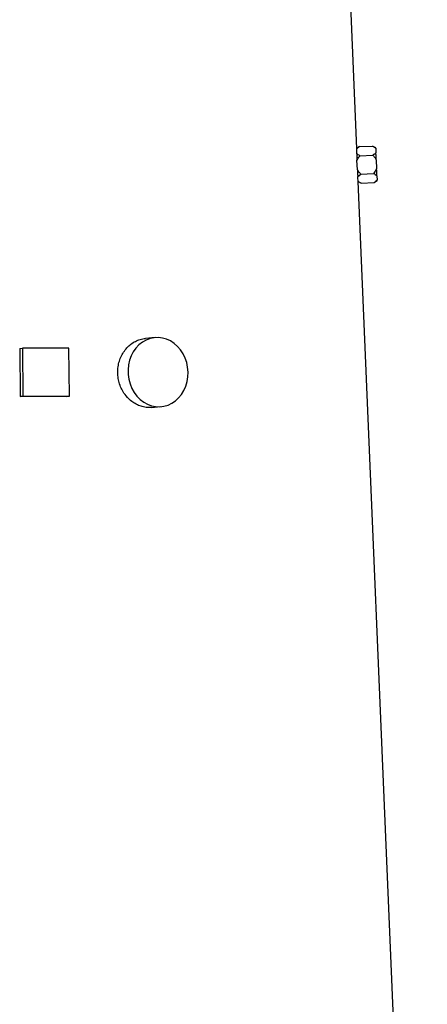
# Model space of a CAD drawing. Header units: millimetres. Extents: x 598 to 1373, y 615 to 2661.
# Tile 5 of 7: x 1032 to 1243, y 1638 to 2149. Entities that reach past the tile are written whole.
import ezdxf

# ---------------------------------------------------------------- set-up
doc = ezdxf.new("R2010")
doc.units = ezdxf.units.MM

msp = doc.modelspace()

# ---------------------------------------------------------------- linework, layer by layer
at = {"color": 7, "linetype": 'Continuous', "lineweight": 25}
for p, q in [((1206.75, 2082.52), (1202.9, 2173.91)), ((1208.2, 2083.47), (1206.74, 2082.54)), ((1208.2, 2083.47), (1214.92, 2083.75)), ((1216.6, 2082.87), (1214.92, 2083.75)), ((1216.61, 2082.61), (1216.71, 2080.28)), ((1208.4, 2078.72), (1215.12, 2079.01)), ((1207.06, 2071.58), (1206.87, 2076.24)), ((1216.86, 2076.66), (1217.05, 2072)), ((1207.27, 2068.03), (1208.8, 2069.24)), ((1208.8, 2069.24), (1215.52, 2069.52)), ((1217.21, 2068.38), (1217.3, 2066.05)), ((1243.4, 1211.91), (1207.48, 2065.29)), ((1207.48, 2065.29), (1209, 2064.49)), ((1209, 2064.49), (1215.72, 2064.77)), ((1215.72, 2064.77), (1217.32, 2065.79)), ((1102.01, 1984.27), (1097.01, 1983.85)), ((1031.66, 1978.63), (1033.04, 1978.85)), ((1031.66, 1978.63), (1031.93, 1953.65)), ((1033.04, 1978.85), (1033.31, 1953.87)), ((1057.19, 1978.85), (1033.04, 1978.85)), ((1057.46, 1953.87), (1057.19, 1978.85)), ((1031.93, 1953.65), (1033.31, 1953.87)), ((1033.31, 1953.87), (1057.46, 1953.87)), ((1056.08, 1953.65), (1057.46, 1953.87)), ((1100.04, 1947.97), (1105.04, 1948.39))]:
    msp.add_line(p, q, dxfattribs=at)
at = {"color": 7, "linetype": 'Continuous', "lineweight": 25, "flags": 128}
for points in [[(1216.61, 2082.61), (1216.6, 2082.73), (1216.6, 2082.81), (1216.6, 2082.86), (1216.6, 2082.87)], [(1216.86, 2076.66), (1216.84, 2077.17), (1216.82, 2077.66), (1216.8, 2078.14), (1216.78, 2078.6), (1216.76, 2079.05), (1216.74, 2079.48), (1216.72, 2079.89), (1216.71, 2080.28)], [(1206.87, 2076.24), (1206.87, 2076.27), (1206.86, 2076.3), (1206.86, 2076.33), (1206.86, 2076.36), (1206.86, 2076.39), (1206.86, 2076.42), (1206.86, 2076.45), (1206.86, 2076.47)], [(1207.07, 2071.36), (1207.07, 2071.39), (1207.07, 2071.41), (1207.07, 2071.44), (1207.07, 2071.47), (1207.07, 2071.5), (1207.07, 2071.52), (1207.06, 2071.55), (1207.06, 2071.58)], [(1217.21, 2068.38), (1217.19, 2068.77), (1217.17, 2069.18), (1217.15, 2069.61), (1217.14, 2070.06), (1217.12, 2070.52), (1217.1, 2071), (1217.08, 2071.5), (1217.05, 2072)], [(1217.32, 2065.79), (1217.31, 2065.81), (1217.31, 2065.85), (1217.31, 2065.94), (1217.3, 2066.05)], [(1119.11, 1966.33), (1118.91, 1968.83), (1118.41, 1971.29), (1117.61, 1973.65), (1116.54, 1975.86), (1115.22, 1977.89), (1113.67, 1979.7), (1111.93, 1981.24), (1110.02, 1982.5), (1107.98, 1983.44), (1105.86, 1984.04), (1103.69, 1984.3), (1101.52, 1984.22), (1099.39, 1983.78), (1097.33, 1983.01), (1095.4, 1981.91), (1093.63, 1980.5), (1092.05, 1978.82), (1090.69, 1976.9), (1089.58, 1974.77), (1088.75, 1972.48), (1088.2, 1970.07), (1087.95, 1967.59), (1088, 1965.08), (1088.36, 1962.59), (1089.01, 1960.18), (1089.94, 1957.89), (1091.14, 1955.76), (1092.57, 1953.84), (1094.23, 1952.16), (1096.06, 1950.76), (1098.04, 1949.66), (1100.12, 1948.88), (1102.27, 1948.45), (1104.45, 1948.36), (1106.6, 1948.62), (1108.7, 1949.23), (1110.7, 1950.17), (1112.56, 1951.42), (1114.24, 1952.97), (1115.71, 1954.77), (1116.95, 1956.8), (1117.92, 1959.02), (1118.61, 1961.37), (1119.01, 1963.83), (1119.11, 1966.33)]]:
    msp.add_lwpolyline(points, dxfattribs=at)
at = {"color": 7, "linetype": 'Continuous', "lineweight": 25}
for centre, major_axis, ratio, start_param, end_param in [((985, 2070.95), (221.63, 14), 0.576498, 6.242912, 6.262755), ((985, 2051.93), (222.43, 14.05), 0.576498, 6.279351, 6.299141), ((985.29, 1944.1), (227.18, 2.48), 0.04066, 1.253503, 1.363603)]:
    msp.add_ellipse(centre, major_axis=major_axis, ratio=ratio, start_param=start_param, end_param=end_param, dxfattribs=at)
for points, knots in [([(1206.75, 2082.34), (1207, 2082.57), (1207.43, 2082.97), (1207.98, 2083.32), (1208.2, 2083.47)], [0, 0, 0, 0, 0.587342, 1, 1, 1, 1]), ([(1206.75, 2082.52), (1206.75, 2082.53), (1206.75, 2082.6), (1206.75, 2082.46), (1206.75, 2082.34)], [0, 0, 0, 0, 0.109002, 1, 1, 1, 1]), ([(1214.92, 2083.75), (1215.35, 2083.51), (1215.99, 2083.16), (1216.46, 2082.74), (1216.61, 2082.61)], [0, 0, 0, 0, 0.685947, 1, 1, 1, 1]), ([(1206.78, 2079.8), (1206.78, 2079.56), (1206.79, 2079.32), (1206.8, 2078.8), (1206.8, 2078.52), (1206.82, 2077.68), (1206.84, 2077.09), (1206.86, 2076.47)], [0, 0, 0, 0, 0.25, 0.25, 0.5, 0.5, 1, 1, 1, 1]), ([(1208.4, 2078.72), (1208.11, 2078.89), (1207.49, 2079.22), (1207.02, 2079.6), (1206.78, 2079.8)], [0, 0, 0, 0, 0.487916, 1, 1, 1, 1]), ([(1206.87, 2076.24), (1207.3, 2077.05), (1207.76, 2077.91), (1208.36, 2078.67), (1208.4, 2078.72)], [0, 0, 0, 0, 0.934502, 1, 1, 1, 1]), ([(1216.71, 2080.28), (1216.69, 2080.27), (1216.29, 2079.81), (1215.7, 2079.4), (1215.12, 2079.01)], [0, 0, 0, 0, 0.02908, 1, 1, 1, 1]), ([(1215.12, 2079.01), (1215.46, 2078.63), (1216.11, 2077.91), (1216.61, 2077.07), (1216.86, 2076.66)], [0, 0, 0, 0, 0.5152084, 1, 1, 1, 1]), ([(1208.8, 2069.24), (1208.46, 2069.61), (1207.81, 2070.33), (1207.31, 2071.17), (1207.06, 2071.58)], [0, 0, 0, 0, 0.515064, 1, 1, 1, 1]), ([(1217.05, 2072), (1216.62, 2071.19), (1216.16, 2070.33), (1215.56, 2069.57), (1215.52, 2069.52)], [0, 0, 0, 0, 0.934461, 1, 1, 1, 1]), ([(1207.07, 2071.36), (1207.1, 2070.9), (1207.17, 2069.67), (1207.23, 2068.66), (1207.27, 2068.03)], [0, 0, 0, 0, 0.379815, 1, 1, 1, 1]), ([(1215.52, 2069.52), (1215.82, 2069.36), (1216.46, 2069.01), (1216.95, 2068.6), (1217.21, 2068.38)], [0, 0, 0, 0, 0.466325, 1, 1, 1, 1]), ([(1207.46, 2065.49), (1207.47, 2065.41), (1207.48, 2065.27), (1207.47, 2065.34), (1207.47, 2065.36)], [0, 0, 0, 0, 0.623888, 1, 1, 1, 1]), ([(1209, 2064.49), (1208.57, 2064.73), (1208, 2065.05), (1207.56, 2065.41), (1207.46, 2065.49)], [0, 0, 0, 0, 0.769494, 1, 1, 1, 1]), ([(1217.3, 2066.05), (1217.02, 2065.77), (1216.56, 2065.32), (1215.95, 2064.92), (1215.72, 2064.77)], [0, 0, 0, 0, 0.626765, 1, 1, 1, 1]), ([(1085.81, 1955.46), (1085.3, 1956.31), (1084.29, 1958.01), (1083.26, 1960.86), (1082.66, 1963.84), (1082.51, 1966.88), (1082.83, 1969.89), (1083.6, 1972.78), (1084.8, 1975.48), (1086.39, 1977.92), (1088.32, 1980.01), (1090.53, 1981.72), (1092.96, 1982.95), (1095.16, 1983.66), (1096.53, 1983.75), (1097.02, 1983.78)], [0, 0, 0, 0, 0.079582, 0.159161, 0.238751, 0.31834, 0.39778, 0.477221, 0.556699, 0.636178, 0.715883, 0.795588, 0.875354, 0.955119, 1, 1, 1, 1]), ([(1100.03, 1948.02), (1099.34, 1947.97), (1097.79, 1947.87), (1095.33, 1948.32), (1092.77, 1949.24), (1090.37, 1950.65), (1087.93, 1952.64), (1086.58, 1954.44), (1085.81, 1955.46)], [0, 0, 0, 0, 0.130029, 0.294116, 0.458205, 0.622384, 0.786563, 1, 1, 1, 1])]:
    msp.add_open_spline(points, degree=3, knots=knots, dxfattribs=at)

doc.saveas('drawing.dxf')
